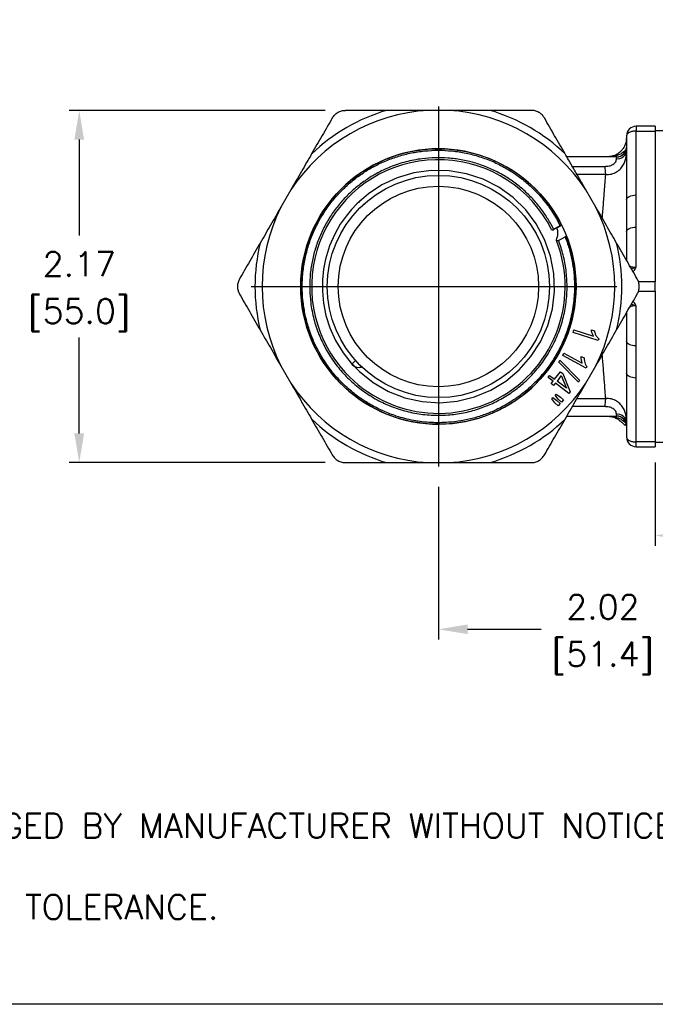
# Model space of a CAD drawing. Extents: x 897.4 to 914.4, y -8.5 to 2.5.
# Tile 1 of 8: x 901 to 904.9, y -8.5 to -2.5. Entities that reach past the tile are written whole.
import ezdxf

# ---------------------------------------------------------------- set-up
doc = ezdxf.new("R2010")
doc.units = 0
doc.header["$LTSCALE"] = 4
doc.header["$MEASUREMENT"] = 0
doc.linetypes.add('CENTER2', pattern=[1.125, 0.75, -0.125, 0.125, -0.125])
doc.layers.get('0').update_dxf_attribs({"linetype": 'CONTINUOUS'})
doc.layers.get('DEFPOINTS').update_dxf_attribs({"linetype": 'CONTINUOUS'})
for name, color, linetype in [('CENTER', 40, 'CENTER2'), ('DIMENSIONS', 140, 'CONTINUOUS'), ('DIMENSIONS @ 1', 140, 'CONTINUOUS'), ('TEXT', 140, 'CONTINUOUS')]:
    doc.layers.add(name, color=color, linetype=linetype)
doc.styles.add('ROMANS', font='romans.shx')
doc.styles.get("Standard").update_dxf_attribs({"font": 'romans.shx'})
doc.dimstyles.get("Standard").update_dxf_attribs({"dimtxt": 0.15, "dimasz": 0.18, "dimexe": 0.0625, "dimexo": 0.125, "dimgap": 0.0625, "dimtad": 0, "dimtih": 1, "dimtoh": 1, "dimzin": 0, "dimdsep": 46, "dimtxsty": 'Standard', "dimcen": 0, "dimadec": 0, "dimazin": 0, "dimtfac": 1, "dimtofl": 0, "dimtmove": 0, "dimatfit": 3, "dimfxl": 0, "dimtolj": 1, "dimtzin": 0, "dimarcsym": 0})

# ---------------------------------------------------------------- blocks, each defined once
blk = doc.blocks.new('*D15')
at = {"layer": 'DEFPOINTS', "color": 0}
for p in [(905.6057, -4.8893), (903.5827, -5.2292), (905.6057, -6.2294)]:
    blk.add_point(p, dxfattribs=at)
at = {"layer": 'DIMENSIONS', "color": 0, "lineweight": -2}
for p, q in [((905.6057, -5.0143), (905.6057, -6.2919)), ((903.5827, -5.3542), (903.5827, -6.2919)), ((903.7627, -6.2294), (904.2138, -6.2294)), ((905.4257, -6.2294), (904.9745, -6.2294))]:
    blk.add_line(p, q, dxfattribs=at)
at = {"layer": 'DIMENSIONS', "color": 0}
for points in [[(903.7627, -6.1994), (903.7627, -6.2594), (903.5827, -6.2294)], [(905.4257, -6.1994), (905.4257, -6.2594), (905.6057, -6.2294)]]:
    blk.add_solid(points, dxfattribs=at)
at = {"layer": 'DIMENSIONS', "color": 0, "char_height": 0.15, "attachment_point": 5}
for s, insert in [('\\A1;2.02', (904.5942, -6.0919)), ('\\A1;[51.4]', (904.5942, -6.4062))]:
    blk.add_mtext(s, dxfattribs=dict(at, insert=insert))
blk = doc.blocks.new('*D16')
at = {"layer": 'DEFPOINTS', "color": 0}
for p in [(905.6057, -4.8893), (904.9167, -5.0792), (905.6057, -5.6531)]:
    blk.add_point(p, dxfattribs=at)
at = {"layer": 'DIMENSIONS', "color": 0, "lineweight": -2}
for p, q in [((905.6057, -5.0143), (905.6057, -5.7156)), ((904.9167, -5.2042), (904.9167, -5.7156)), ((905.0967, -5.6531), (905.4257, -5.6531)), ((905.6057, -5.6531), (905.7857, -5.6531))]:
    blk.add_line(p, q, dxfattribs=at)
at = {"layer": 'DIMENSIONS', "color": 0}
for points in [[(905.0967, -5.6231), (905.0967, -5.6831), (904.9167, -5.6531)], [(905.4257, -5.6231), (905.4257, -5.6831), (905.6057, -5.6531)]]:
    blk.add_solid(points, dxfattribs=at)
at = {"layer": 'DIMENSIONS', "color": 0, "char_height": 0.15, "attachment_point": 5}
for s, insert in [('\\A1;0.69', (906.166, -5.5156)), ('\\A1;[17.5]', (906.166, -5.8299))]:
    blk.add_mtext(s, dxfattribs=dict(at, insert=insert))
blk = doc.blocks.new('*D18')
at = {"layer": 'DEFPOINTS', "color": 0}
for p in [(903.0119, -3.0402), (901.3741, -5.2052), (903.0119, -5.2052)]:
    blk.add_point(p, dxfattribs=at)
at = {"layer": 'DIMENSIONS', "color": 0, "lineweight": -2}
for p, q in [((902.8869, -3.0402), (901.3116, -3.0402)), ((901.3741, -3.2202), (901.3741, -3.8084)), ((901.3741, -5.0252), (901.3741, -4.437)), ((902.8869, -5.2052), (901.3116, -5.2052))]:
    blk.add_line(p, q, dxfattribs=at)
at = {"layer": 'DIMENSIONS', "color": 0}
for points in [[(901.3441, -3.2202), (901.4041, -3.2202), (901.3741, -3.0402)], [(901.3441, -5.0252), (901.4041, -5.0252), (901.3741, -5.2052)]]:
    blk.add_solid(points, dxfattribs=at)
at = {"layer": 'DIMENSIONS', "color": 0, "char_height": 0.15, "attachment_point": 5}
for s, insert in [('\\A1;2.17', (901.3741, -3.9852)), ('\\A1;[55.0]', (901.3741, -4.2995))]:
    blk.add_mtext(s, dxfattribs=dict(at, insert=insert))

msp = doc.modelspace()

# ---------------------------------------------------------------- linework, layer by layer
for p, q in [((903.6442, -3.0402), (903.5211, -3.0402)), ((904.7987, -3.1382), (904.7987, -3.1677)), ((904.9167, -3.1382), (904.7987, -3.1382)), ((904.7397, -3.1972), (904.7397, -3.5898)), ((904.7987, -3.5603), (904.7987, -3.1677)), ((904.7987, -3.1677), (904.9167, -3.1677)), ((904.9957, -3.1662), (904.9167, -3.1662)), ((904.9167, -3.1677), (904.9167, -4.0932)), ((904.68, -3.3264), (904.6804, -3.3257)), ((904.4055, -3.3845), (904.6065, -3.3845)), ((904.6115, -3.4352), (904.4349, -3.4352)), ((902.6759, -3.5282), (902.6144, -3.6347)), ((904.5509, -3.6347), (904.4894, -3.5282)), ((904.7987, -3.7576), (904.7987, -3.5603)), ((903.1037, -3.5931), (903.091, -3.606)), ((903.1094, -3.5886), (903.1037, -3.5932)), ((903.1213, -3.6191), (903.1211, -3.6192)), ((903.1211, -3.6192), (903.1212, -3.6191)), ((904.2927, -3.7729), (904.2759, -3.7408)), ((904.3326, -3.7509), (904.2927, -3.7729)), ((904.3114, -3.7629), (904.341, -3.7466)), ((904.3158, -3.7187), (904.3326, -3.7509)), ((904.7397, -3.7871), (904.7397, -3.9617)), ((904.7987, -4.0047), (904.7987, -3.7576)), ((904.322, -3.8401), (904.3623, -3.8179)), ((904.9167, -4.0932), (904.8127, -4.0932)), ((904.8128, -4.1522), (904.9167, -4.1522)), ((904.9167, -4.1522), (904.9167, -5.0777)), ((904.7397, -4.2837), (904.7397, -4.4583)), ((904.7987, -4.4878), (904.7987, -4.2407)), ((904.411, -4.4052), (904.4159, -4.3896)), ((904.5656, -4.4545), (904.411, -4.4052)), ((904.4159, -4.3896), (904.5364, -4.4281)), ((904.5235, -4.3898), (904.5418, -4.3957)), ((904.5688, -4.4444), (904.5656, -4.4545)), ((904.3473, -4.547), (904.3552, -4.5325)), ((904.3552, -4.5325), (904.467, -4.593)), ((904.7987, -4.6851), (904.7987, -4.4878)), ((903.0761, -4.5808), (903.1109, -4.6193)), ((904.3228, -4.5867), (904.3298, -4.5757)), ((904.4437, -4.7097), (904.3228, -4.5867)), ((904.3298, -4.5757), (904.4508, -4.6986)), ((904.4909, -4.6246), (904.3473, -4.547)), ((904.4614, -4.5528), (904.4784, -4.562)), ((902.6144, -4.6107), (902.6759, -4.7172)), ((904.2978, -4.6924), (904.333, -4.6467)), ((904.333, -4.6467), (904.3475, -4.6578)), ((904.3475, -4.6578), (904.3938, -4.7702)), ((904.4894, -4.7172), (904.5509, -4.6107)), ((904.4959, -4.6152), (904.4909, -4.6246)), ((904.7397, -4.6556), (904.7397, -5.0482)), ((904.257, -4.6817), (904.267, -4.6687)), ((904.2878, -4.7054), (904.257, -4.6817)), ((904.267, -4.6687), (904.2978, -4.6924)), ((904.2768, -4.7197), (904.2878, -4.7054)), ((904.3023, -4.7165), (904.2913, -4.7308)), ((904.3857, -4.7808), (904.3023, -4.7165)), ((904.3377, -4.6705), (904.3123, -4.7036)), ((904.3703, -4.7482), (904.3123, -4.7036)), ((904.3377, -4.6705), (904.3703, -4.7482)), ((904.4508, -4.6986), (904.4437, -4.7097)), ((904.7987, -5.0777), (904.7987, -4.6851)), ((904.2913, -4.7308), (904.2768, -4.7197)), ((904.3938, -4.7702), (904.3857, -4.7808)), ((904.2798, -4.8129), (904.2866, -4.8057)), ((904.2992, -4.8374), (904.2798, -4.8129)), ((904.2866, -4.8057), (904.312, -4.8239)), ((904.3185, -4.8557), (904.2992, -4.8374)), ((904.3004, -4.7912), (904.3073, -4.7839)), ((904.3201, -4.8155), (904.3004, -4.7912)), ((904.3073, -4.7839), (904.3329, -4.8019)), ((904.312, -4.8239), (904.3313, -4.8422)), ((904.3393, -4.8337), (904.3201, -4.8155)), ((904.3329, -4.8019), (904.3521, -4.8202)), ((904.3521, -4.8202), (904.3393, -4.8337)), ((904.4348, -4.8102), (904.6115, -4.8102)), ((904.3313, -4.8422), (904.3185, -4.8557)), ((904.6065, -4.8609), (904.4059, -4.8609)), ((904.6804, -4.9197), (904.68, -4.919)), ((904.7396, -4.9782), (904.7361, -4.9659)), ((904.9167, -5.0777), (904.7987, -5.0777)), ((904.7987, -5.1072), (904.7987, -5.0777)), ((904.9167, -5.0792), (904.9957, -5.0792)), ((904.7987, -5.1072), (904.9167, -5.1072)), ((903.5211, -5.2052), (903.6442, -5.2052))]:
    msp.add_line(p, q)
at = {"flags": 128}
for points in [[(903.0368, -4.5811), (903.0967, -4.6458), (903.1817, -4.7135), (903.2762, -4.7676), (903.3768, -4.8064), (903.4825, -4.8296), (903.5912, -4.8367), (903.6992, -4.8271), (903.8038, -4.8016), (903.9044, -4.7601), (903.9975, -4.7038), (904.0802, -4.6348), (904.152, -4.5536), (904.2109, -4.462), (904.255, -4.3631), (904.2835, -4.2592), (904.2961, -4.1511), (904.2921, -4.0425), (904.272, -3.9367), (904.2359, -3.8345), (904.1845, -3.7385), (904.1195, -3.652), (904.0425, -3.5765), (903.9541, -3.513), (903.8573, -3.4637), (903.7551, -3.4299), (903.6481, -3.4117), (903.5392, -3.41), (903.4322, -3.4247), (903.3299, -3.4549), (903.2359, -3.4985), (903.1525, -3.5528), (903.0808, -3.6148), (903.0487, -3.6487), (903.0148, -3.6899), (902.9795, -3.7406), (902.9449, -3.8016), (902.9137, -3.8731), (902.8886, -3.9551), (902.8766, -4.0162), (902.8698, -4.0822), (902.8693, -4.1522), (902.8761, -4.2252), (902.8911, -4.3002), (902.9155, -4.377), (902.9504, -4.4544), (902.9962, -4.53), (903.0531, -4.6016), (903.0531, -4.6016)], [(904.7397, -3.5898), (904.7408, -3.584), (904.7441, -3.5785), (904.7496, -3.5734), (904.7569, -3.5689), (904.7659, -3.5653), (904.7761, -3.5625), (904.7871, -3.5608), (904.7987, -3.5603)], [(904.7397, -3.7871), (904.7408, -3.7814), (904.7441, -3.7758), (904.7496, -3.7707), (904.7569, -3.7663), (904.7659, -3.7626), (904.7761, -3.7599), (904.7871, -3.7582), (904.7987, -3.7576)], [(904.7987, -4.4878), (904.7871, -4.4872), (904.7761, -4.4855), (904.7659, -4.4828), (904.7569, -4.4791), (904.7496, -4.4747), (904.7441, -4.4696), (904.7408, -4.464), (904.7397, -4.4583)], [(904.7987, -4.6851), (904.7871, -4.6846), (904.7761, -4.6829), (904.7659, -4.6802), (904.7569, -4.6765), (904.7496, -4.672), (904.7441, -4.6669), (904.7408, -4.6614), (904.7397, -4.6556)]]:
    msp.add_lwpolyline(points, dxfattribs=at)
for radius in [0.8465, 0.683, 0.616]:
    msp.add_circle((903.5827, -4.1227), radius)
for centre, radius, start, end in [((903.5827, -4.1227), 1.0842, 93.25183, 146.74817), ((903.5827, -4.1227), 1.1278, 106.29579, 133.70421), ((903.5827, -4.1227), 1.0842, 33.25183, 86.74817), ((903.5827, -4.1227), 1.1278, 46.29579, 73.70421), ((904.7987, -3.1972), 0.059, 90, 180), ((903.5827, -4.1227), 0.8459, 26.59967, 21.63639), ((904.6852, -3.2826), 0.0548, 262.44218, 353.01519), ((904.681, -3.2678), 0.0587, 269.02166, 359.64457), ((904.6804, -3.2667), 0.059, 270.01046, 355.43826), ((903.5827, -4.1227), 0.7795, 26.70558, 208.85339), ((904.8153, -3.3897), 0.2088, 178.57868, 192.5896), ((903.5827, -4.1227), 1.0842, 153.25183, 206.74817), ((903.5827, -4.1227), 1.0842, 333.25183, 26.74817), ((903.5827, -4.1227), 1.1278, 166.29579, 193.70421), ((903.5827, -4.1227), 0.7795, 208.85339, 21.30758), ((903.5827, -4.1227), 1.1278, 346.29579, 13.70421), ((903.0968, -4.562), 0.059, 222.14209, 283.79222), ((903.5827, -4.1227), 1.0842, 213.25183, 266.74817), ((903.5827, -4.1227), 1.0842, 273.25183, 326.74817), ((904.8153, -4.8557), 0.2088, 167.4104, 181.42132), ((903.5827, -4.1227), 1.1278, 226.29579, 253.70421), ((903.5827, -4.1227), 1.1278, 286.29579, 313.70421), ((904.6852, -4.9628), 0.0548, 6.98481, 97.55782), ((904.681, -4.9776), 0.0587, 0.35543, 90.97834), ((904.6804, -4.9787), 0.059, 4.56174, 89.98954), ((904.7987, -5.0482), 0.059, 180, 270)]:
    msp.add_arc(centre, radius, start, end)
for points, knots in [([(902.9305, -3.0872), (902.935, -3.0806), (902.944, -3.0672), (902.9646, -3.0518), (902.9883, -3.0419), (903.0038, -3.0408), (903.0119, -3.0402)], [0, 0, 0, 0, 0.2533412, 0.50792, 0.7427302, 1, 1, 1, 1]), ([(903.2662, -3.0402), (903.223, -3.0402), (903.1363, -3.0402), (903.0535, -3.0402), (903.0119, -3.0402)], [0, 0, 0, 0, 0.4982254, 1, 1, 1, 1]), ([(903.5211, -3.0402), (903.4785, -3.0402), (903.4144, -3.0402), (903.3292, -3.0402), (903.2872, -3.0402), (903.2662, -3.0402)], [0, 0, 0, 0, 0.497113, 0.747809, 1, 1, 1, 1]), ([(903.8991, -3.0402), (903.8784, -3.0402), (903.8371, -3.0402), (903.7519, -3.0402), (903.6874, -3.0402), (903.6442, -3.0402)], [0, 0, 0, 0, 0.247754, 0.495756, 1, 1, 1, 1]), ([(904.1534, -3.0402), (904.1121, -3.0402), (904.0293, -3.0402), (903.9426, -3.0402), (903.8991, -3.0402)], [0, 0, 0, 0, 0.498463, 1, 1, 1, 1]), ([(904.2348, -3.0872), (904.2303, -3.0806), (904.2214, -3.0675), (904.2008, -3.0518), (904.177, -3.0418), (904.1612, -3.0407), (904.1534, -3.0402)], [0, 0, 0, 0, 0.253014, 0.500006, 0.751512, 1, 1, 1, 1]), ([(902.9305, -3.0872), (902.9099, -3.123), (902.8685, -3.1947), (902.8251, -3.2697), (902.8034, -3.3074)], [0, 0, 0, 0, 0.498463, 1, 1, 1, 1]), ([(904.3619, -3.3074), (904.3403, -3.27), (904.2969, -3.1949), (904.2555, -3.1232), (904.2348, -3.0872)], [0, 0, 0, 0, 0.4982254, 1, 1, 1, 1]), ([(904.7397, -3.2077), (904.7382, -3.2218), (904.736, -3.2435), (904.7227, -3.2699), (904.7089, -3.2884), (904.6915, -3.3038), (904.6718, -3.3153), (904.6509, -3.3229), (904.6366, -3.3246), (904.6297, -3.3254)], [0, 0, 0, 0, 0.237671, 0.365399, 0.496065, 0.627226, 0.756382, 0.881253, 1, 1, 1, 1]), ([(902.8034, -3.3074), (902.7931, -3.3253), (902.7724, -3.3611), (902.7298, -3.4349), (902.6975, -3.4908), (902.6759, -3.5282)], [0, 0, 0, 0, 0.247754, 0.495756, 1, 1, 1, 1]), ([(902.8495, -4.5267), (902.8377, -4.504), (902.8143, -4.4586), (902.7866, -4.3854), (902.7651, -4.3087), (902.7508, -4.2275), (902.7444, -4.1442), (902.7465, -4.0589), (902.7574, -3.9737), (902.7771, -3.8895), (902.8054, -3.8078), (902.8418, -3.7299), (902.8855, -3.6567), (902.9354, -3.5897), (902.9909, -3.5288), (903.0501, -3.4753), (903.1127, -3.4285), (903.1781, -3.3885), (903.2469, -3.3546), (903.3199, -3.3266), (903.3967, -3.3051), (903.4779, -3.2908), (903.5612, -3.2844), (903.6464, -3.2866), (903.7317, -3.2974), (903.8159, -3.3172), (903.8976, -3.3455), (903.9754, -3.3818), (904.0486, -3.4256), (904.1156, -3.4755), (904.1766, -3.5309), (904.23, -3.5902), (904.2771, -3.6526), (904.3029, -3.6967), (904.3158, -3.7187)], [0, 0, 0, 0, 0.029122, 0.058248, 0.089117, 0.119994, 0.152149, 0.184313, 0.217152, 0.25, 0.28284, 0.315687, 0.347843, 0.380006, 0.410875, 0.441752, 0.470872, 0.5, 0.52912, 0.558248, 0.589117, 0.619994, 0.652149, 0.684313, 0.717152, 0.75, 0.78284, 0.815687, 0.847843, 0.880006, 0.910875, 0.941752, 0.970874, 1, 1, 1, 1]), ([(904.4894, -3.5282), (904.4752, -3.5036), (904.4539, -3.4667), (904.4255, -3.4176), (904.397, -3.3683), (904.376, -3.3318), (904.3619, -3.3074)], [0, 0, 0, 0, 0.331282, 0.497199, 0.662719, 1, 1, 1, 1]), ([(904.6804, -3.3257), (904.649, -3.3257), (904.5854, -3.3257), (904.4913, -3.3257), (904.4195, -3.3257), (904.3814, -3.3257), (904.3725, -3.3257)], [0, 0, 0, 0, 0.294581, 0.59669, 0.905865, 1, 1, 1, 1]), ([(904.6115, -3.4352), (904.6234, -3.4346), (904.6469, -3.4336), (904.6789, -3.4196), (904.7042, -3.3991), (904.7218, -3.3746), (904.7323, -3.3494), (904.7375, -3.3261), (904.7395, -3.3054), (904.7396, -3.2945), (904.7397, -3.2893)], [0, 0, 0, 0, 0.157886, 0.310388, 0.454601, 0.58737, 0.707144, 0.81502, 0.911444, 1, 1, 1, 1]), ([(904.7392, -3.2714), (904.7377, -3.276), (904.7349, -3.2846), (904.7242, -3.2955), (904.7103, -3.3054), (904.6932, -3.3135), (904.6747, -3.3193), (904.6588, -3.3227), (904.6464, -3.3244), (904.6379, -3.3251), (904.6336, -3.3254), (904.632, -3.3255)], [0, 0, 0, 0, 0.158014, 0.29925, 0.425763, 0.590001, 0.725559, 0.833829, 0.915475, 0.970815, 1, 1, 1, 1]), ([(904.678, -3.337), (904.6782, -3.3353), (904.6789, -3.3301), (904.6796, -3.3279), (904.68, -3.3264)], [0, 0, 0, 0, 0.336694, 1, 1, 1, 1]), ([(904.2759, -3.7408), (904.2637, -3.7199), (904.2393, -3.6782), (904.1947, -3.6192), (904.1443, -3.5632), (904.0866, -3.5107), (904.0233, -3.4635), (903.954, -3.4222), (903.8804, -3.3878), (903.8032, -3.3611), (903.7235, -3.3424), (903.643, -3.3321), (903.5624, -3.3301), (903.4751, -3.3368), (903.3827, -3.3547), (903.288, -3.3859), (903.207, -3.4243), (903.1383, -3.4663), (903.0791, -3.5106), (903.0231, -3.5611), (902.9707, -3.6187), (902.9235, -3.6821), (902.8821, -3.7513), (902.8478, -3.8249), (902.821, -3.9022), (902.8023, -3.9818), (902.7921, -4.0624), (902.7901, -4.143), (902.7967, -4.2303), (902.8147, -4.3226), (902.8454, -4.4176), (902.8749, -4.4759), (902.8894, -4.5047)], [0, 0, 0, 0, 0.029124, 0.058252, 0.089123, 0.120002, 0.152159, 0.184325, 0.217167, 0.250017, 0.282859, 0.315709, 0.347867, 0.380033, 0.421168, 0.461184, 0.5, 0.529122, 0.558252, 0.589123, 0.620002, 0.652159, 0.684325, 0.717167, 0.750017, 0.782859, 0.815709, 0.847867, 0.880033, 0.921168, 0.961186, 1, 1, 1, 1]), ([(904.6065, -3.3845), (904.6151, -3.384), (904.6322, -3.383), (904.653, -3.3757), (904.6667, -3.3655), (904.6739, -3.3556), (904.6771, -3.3452), (904.6777, -3.3398), (904.678, -3.337)], [0, 0, 0, 0, 0.250676, 0.500579, 0.629561, 0.750462, 0.875174, 1, 1, 1, 1]), ([(904.5904, -3.7032), (904.5906, -3.7008), (904.5917, -3.6889), (904.594, -3.6617), (904.5973, -3.6223), (904.6008, -3.579), (904.6045, -3.5321), (904.6081, -3.4821), (904.6104, -3.4511), (904.6115, -3.4352)], [0, 0, 0, 0, 0.021687, 0.108258, 0.255665, 0.403781, 0.552558, 0.770567, 1, 1, 1, 1]), ([(904.7397, -3.5898), (904.7396, -3.6221), (904.7395, -3.6868), (904.7396, -3.7537), (904.7397, -3.7871)], [0, 0, 0, 0, 0.499997, 1, 1, 1, 1]), ([(902.6144, -3.6347), (902.5931, -3.6716), (902.561, -3.7272), (902.5184, -3.801), (902.4974, -3.8374), (902.4869, -3.8555)], [0, 0, 0, 0, 0.497104, 0.748681, 1, 1, 1, 1]), ([(904.6784, -3.8555), (904.668, -3.8376), (904.6473, -3.8018), (904.6047, -3.728), (904.5725, -3.6722), (904.5509, -3.6347)], [0, 0, 0, 0, 0.2477541, 0.4957558, 1, 1, 1, 1]), ([(904.3326, -3.7509), (904.3335, -3.7503), (904.3353, -3.7492), (904.3373, -3.7472), (904.3385, -3.7454), (904.3389, -3.7443), (904.339, -3.744)], [0, 0, 0, 0, 0.274508, 0.548313, 0.840012, 1, 1, 1, 1]), ([(904.2789, -3.7722), (904.279, -3.7723), (904.2794, -3.7734), (904.281, -3.7748), (904.2846, -3.7754), (904.2885, -3.7748), (904.2912, -3.7737), (904.2925, -3.773), (904.2927, -3.7729)], [0, 0, 0, 0, 0.032112, 0.326868, 0.57885, 0.79784, 0.967442, 1, 1, 1, 1]), ([(904.3091, -3.835), (904.312, -3.8266), (904.3179, -3.8096), (904.3193, -3.7848), (904.3141, -3.7705), (904.3114, -3.7629)], [0, 0, 0, 0, 0.311792, 0.632681, 1, 1, 1, 1]), ([(904.3689, -3.8108), (904.3685, -3.8117), (904.3677, -3.8134), (904.3653, -3.816), (904.3632, -3.8173), (904.3623, -3.8179)], [0, 0, 0, 0, 0.3573424, 0.7163002, 1, 1, 1, 1]), ([(902.4869, -3.8555), (902.4654, -3.8929), (902.422, -3.968), (902.3806, -4.0397), (902.3598, -4.0757)], [0, 0, 0, 0, 0.4982254, 1, 1, 1, 1]), ([(904.3623, -3.8179), (904.3707, -3.841), (904.3874, -3.8873), (904.405, -3.9606), (904.4165, -4.0363), (904.4215, -4.1241), (904.4162, -4.2224), (904.3962, -4.3297), (904.3651, -4.4254), (904.327, -4.5087), (904.2857, -4.5796), (904.238, -4.6457), (904.1794, -4.7122), (904.1088, -4.7765), (904.0261, -4.835), (903.9458, -4.8786), (903.87, -4.9101), (903.7983, -4.9328), (903.7234, -4.9491), (903.6361, -4.9598), (903.5377, -4.961), (903.4294, -4.9481), (903.3318, -4.9233), (903.2461, -4.8907), (903.1727, -4.8541), (903.1037, -4.8108), (903.0335, -4.7568), (902.9648, -4.6904), (902.9004, -4.6121), (902.8663, -4.5549), (902.8495, -4.5267)], [0, 0, 0, 0, 0.029301, 0.058606, 0.089516, 0.120434, 0.163188, 0.206407, 0.249996, 0.282704, 0.315419, 0.347505, 0.379598, 0.420788, 0.460947, 0.5, 0.529299, 0.558606, 0.589516, 0.620434, 0.663188, 0.706407, 0.749996, 0.782704, 0.815419, 0.847505, 0.879598, 0.920788, 0.960949, 1, 1, 1, 1]), ([(902.8894, -4.5047), (902.9053, -4.5313), (902.9374, -4.5852), (902.9982, -4.6592), (903.069, -4.7277), (903.1499, -4.7881), (903.2396, -4.8385), (903.3356, -4.8771), (903.4359, -4.9028), (903.5381, -4.9152), (903.639, -4.9143), (903.7367, -4.9011), (903.8292, -4.8768), (903.9165, -4.8424), (903.9992, -4.7979), (904.0775, -4.743), (904.1506, -4.677), (904.2165, -4.6005), (904.273, -4.5145), (904.3181, -4.4213), (904.3507, -4.323), (904.3701, -4.222), (904.3763, -4.1212), (904.3697, -4.0229), (904.3525, -3.9288), (904.332, -3.8694), (904.322, -3.8401)], [0, 0, 0, 0, 0.039066, 0.079237, 0.120443, 0.163198, 0.206414, 0.25, 0.293578, 0.336794, 0.379557, 0.420756, 0.460928, 0.5, 0.539065, 0.579237, 0.620443, 0.663198, 0.706414, 0.75, 0.793578, 0.836794, 0.879557, 0.920756, 0.96093, 1, 1, 1, 1]), ([(904.322, -3.8401), (904.3209, -3.8406), (904.3188, -3.8416), (904.3156, -3.8424), (904.3128, -3.8424), (904.3105, -3.8416), (904.3093, -3.8404), (904.3085, -3.8387), (904.3084, -3.837), (904.309, -3.8354), (904.3091, -3.835)], [0, 0, 0, 0, 0.125954, 0.251899, 0.379162, 0.518625, 0.677686, 0.716967, 0.936852, 1, 1, 1, 1]), ([(904.8055, -4.0757), (904.7848, -4.04), (904.7434, -3.9683), (904.7001, -3.8932), (904.6784, -3.8555)], [0, 0, 0, 0, 0.498463, 1, 1, 1, 1]), ([(904.7603, -3.9974), (904.7623, -3.9983), (904.7669, -4.0003), (904.7762, -4.0027), (904.7873, -4.0044), (904.7949, -4.0046), (904.7987, -4.0047)], [0, 0, 0, 0, 0.214492, 0.503784, 0.758735, 1, 1, 1, 1]), ([(904.7987, -4.0047), (904.792, -4.0068), (904.7824, -4.0098), (904.7733, -4.0139), (904.7705, -4.0151)], [0, 0, 0, 0, 0.6962103, 1, 1, 1, 1]), ([(904.7794, -4.0305), (904.7806, -4.0297), (904.7861, -4.026), (904.7929, -4.0171), (904.7968, -4.0087), (904.7987, -4.0047)], [0, 0, 0, 0, 0.1284839, 0.579971, 1, 1, 1, 1]), ([(902.3598, -4.0757), (902.3563, -4.0829), (902.3493, -4.0974), (902.3462, -4.1229), (902.3495, -4.1484), (902.3563, -4.1624), (902.3598, -4.1697)], [0, 0, 0, 0, 0.253341, 0.50792, 0.74273, 1, 1, 1, 1]), ([(904.8055, -4.1697), (904.809, -4.1625), (904.816, -4.1481), (904.8191, -4.1225), (904.8159, -4.097), (904.809, -4.083), (904.8055, -4.0757)], [0, 0, 0, 0, 0.253341, 0.50792, 0.74273, 1, 1, 1, 1]), ([(902.3598, -4.1697), (902.3805, -4.2055), (902.4219, -4.2772), (902.4652, -4.3522), (902.4869, -4.3899)], [0, 0, 0, 0, 0.498463, 1, 1, 1, 1]), ([(904.6784, -4.3899), (904.7, -4.3525), (904.7433, -4.2774), (904.7847, -4.2057), (904.8055, -4.1697)], [0, 0, 0, 0, 0.4982254, 1, 1, 1, 1]), ([(904.7705, -4.2303), (904.7743, -4.232), (904.7835, -4.2361), (904.7931, -4.239), (904.7987, -4.2407)], [0, 0, 0, 0, 0.417407, 1, 1, 1, 1]), ([(904.7987, -4.2407), (904.7968, -4.2367), (904.7929, -4.2283), (904.7861, -4.2194), (904.7806, -4.2157), (904.7794, -4.2149)], [0, 0, 0, 0, 0.419702, 0.871364, 1, 1, 1, 1]), ([(904.7987, -4.2407), (904.7949, -4.2408), (904.7873, -4.241), (904.7762, -4.2427), (904.7669, -4.2451), (904.7623, -4.2471), (904.7603, -4.248)], [0, 0, 0, 0, 0.241252, 0.496214, 0.785477, 1, 1, 1, 1]), ([(902.4869, -4.3899), (902.4973, -4.4078), (902.518, -4.4436), (902.5606, -4.5174), (902.5928, -4.5733), (902.6144, -4.6107)], [0, 0, 0, 0, 0.247754, 0.495756, 1, 1, 1, 1]), ([(904.5364, -4.4281), (904.5334, -4.4221), (904.5289, -4.413), (904.5251, -4.4), (904.5241, -4.3932), (904.5235, -4.3898)], [0, 0, 0, 0, 0.495815, 0.746683, 1, 1, 1, 1]), ([(904.5418, -4.3957), (904.5436, -4.4021), (904.547, -4.4143), (904.5559, -4.4312), (904.5644, -4.4399), (904.5688, -4.4444)], [0, 0, 0, 0, 0.354752, 0.669953, 1, 1, 1, 1]), ([(904.5509, -4.6107), (904.5722, -4.5738), (904.6043, -4.5182), (904.6469, -4.4444), (904.6679, -4.4081), (904.6784, -4.3899)], [0, 0, 0, 0, 0.497104, 0.748681, 1, 1, 1, 1]), ([(904.7397, -4.4583), (904.7396, -4.4917), (904.7395, -4.5587), (904.7396, -4.6233), (904.7397, -4.6556)], [0, 0, 0, 0, 0.500003, 1, 1, 1, 1]), ([(903.0531, -4.6016), (903.0531, -4.6008), (903.0532, -4.5994), (903.0577, -4.5936), (903.064, -4.5864), (903.0704, -4.58), (903.073, -4.5774)], [0, 0, 0, 0, 0.2981227, 0.5002737, 0.79446, 1, 1, 1, 1]), ([(904.467, -4.593), (904.4652, -4.5865), (904.4624, -4.5768), (904.4611, -4.5632), (904.4613, -4.5563), (904.4614, -4.5528)], [0, 0, 0, 0, 0.493758, 0.745702, 1, 1, 1, 1]), ([(904.4784, -4.562), (904.4789, -4.5687), (904.4799, -4.5807), (904.4855, -4.599), (904.4922, -4.6094), (904.4959, -4.6152)], [0, 0, 0, 0, 0.352721, 0.634517, 1, 1, 1, 1]), ([(904.6115, -4.8102), (904.6108, -4.7997), (904.6093, -4.7791), (904.6067, -4.7442), (904.604, -4.7068), (904.6008, -4.6665), (904.5973, -4.623), (904.594, -4.5834), (904.5916, -4.5563), (904.5906, -4.5445), (904.5904, -4.5422)], [0, 0, 0, 0, 0.153827, 0.302607, 0.446322, 0.595938, 0.744893, 0.893141, 0.979274, 1, 1, 1, 1]), ([(902.6759, -4.7172), (902.6972, -4.7541), (902.7293, -4.8097), (902.7719, -4.8835), (902.7929, -4.9199), (902.8034, -4.938)], [0, 0, 0, 0, 0.4971041, 0.7486815, 1, 1, 1, 1]), ([(904.3619, -4.938), (904.3722, -4.9201), (904.3929, -4.8843), (904.4355, -4.8105), (904.4678, -4.7547), (904.4894, -4.7172)], [0, 0, 0, 0, 0.247754, 0.495756, 1, 1, 1, 1]), ([(904.7397, -4.9561), (904.7396, -4.9509), (904.7395, -4.9399), (904.7375, -4.9193), (904.7323, -4.8959), (904.7218, -4.8707), (904.7041, -4.8462), (904.6788, -4.8258), (904.6468, -4.8118), (904.6234, -4.8108), (904.6115, -4.8102)], [0, 0, 0, 0, 0.0885606, 0.1856422, 0.2929082, 0.4129762, 0.5459236, 0.6901694, 0.8426144, 1, 1, 1, 1]), ([(904.678, -4.9084), (904.6777, -4.9057), (904.677, -4.9002), (904.6739, -4.8898), (904.6667, -4.8799), (904.653, -4.8697), (904.6322, -4.8624), (904.6151, -4.8614), (904.6065, -4.8609)], [0, 0, 0, 0, 0.124867, 0.249618, 0.37057, 0.499664, 0.749437, 1, 1, 1, 1]), ([(902.8034, -4.938), (902.825, -4.9754), (902.8684, -5.0505), (902.9098, -5.1222), (902.9305, -5.1582)], [0, 0, 0, 0, 0.498225, 1, 1, 1, 1]), ([(904.2348, -5.1582), (904.2554, -5.1225), (904.2968, -5.0508), (904.3402, -4.9757), (904.3619, -4.938)], [0, 0, 0, 0, 0.498463, 1, 1, 1, 1]), ([(904.3725, -4.9197), (904.3814, -4.9197), (904.4195, -4.9197), (904.4913, -4.9197), (904.5854, -4.9197), (904.649, -4.9197), (904.6804, -4.9197)], [0, 0, 0, 0, 0.094135, 0.403252, 0.70539, 1, 1, 1, 1]), ([(904.6297, -4.92), (904.6339, -4.9204), (904.6426, -4.9213), (904.6597, -4.9254), (904.6801, -4.934), (904.6995, -4.9471), (904.7143, -4.9605), (904.7247, -4.9708), (904.7304, -4.9758), (904.732, -4.9741), (904.7326, -4.9736)], [0, 0, 0, 0, 0.049682, 0.100756, 0.211004, 0.339404, 0.49301, 0.677859, 0.899243, 1, 1, 1, 1]), ([(904.6321, -4.92), (904.6337, -4.92), (904.6383, -4.9203), (904.6472, -4.9211), (904.6597, -4.9229), (904.6756, -4.9263), (904.694, -4.9322), (904.7108, -4.9403), (904.7245, -4.9502), (904.735, -4.961), (904.7378, -4.9695), (904.7392, -4.974)], [0, 0, 0, 0, 0.032099, 0.089529, 0.172445, 0.281169, 0.416369, 0.579421, 0.70465, 0.844178, 1, 1, 1, 1]), ([(904.68, -4.919), (904.6796, -4.9175), (904.6789, -4.9153), (904.6782, -4.9102), (904.678, -4.9084)], [0, 0, 0, 0, 0.663306, 1, 1, 1, 1]), ([(902.9305, -5.1582), (902.935, -5.1648), (902.9439, -5.178), (902.9645, -5.1936), (902.9883, -5.2036), (903.0041, -5.2047), (903.0119, -5.2052)], [0, 0, 0, 0, 0.253014, 0.500006, 0.751512, 1, 1, 1, 1]), ([(904.1534, -5.2052), (904.1614, -5.2046), (904.1774, -5.2035), (904.201, -5.1934), (904.2215, -5.1779), (904.2302, -5.165), (904.2348, -5.1582)], [0, 0, 0, 0, 0.253341, 0.50792, 0.74273, 1, 1, 1, 1]), ([(903.0119, -5.2052), (903.0532, -5.2052), (903.136, -5.2052), (903.2227, -5.2052), (903.2662, -5.2052)], [0, 0, 0, 0, 0.4984627, 1, 1, 1, 1]), ([(903.2662, -5.2052), (903.2869, -5.2052), (903.3282, -5.2052), (903.4134, -5.2052), (903.4779, -5.2052), (903.5211, -5.2052)], [0, 0, 0, 0, 0.247754, 0.495756, 1, 1, 1, 1]), ([(903.6442, -5.2052), (903.6868, -5.2052), (903.7509, -5.2052), (903.8362, -5.2052), (903.8781, -5.2052), (903.8991, -5.2052)], [0, 0, 0, 0, 0.497104, 0.748681, 1, 1, 1, 1]), ([(903.8991, -5.2052), (903.9423, -5.2052), (904.029, -5.2052), (904.1118, -5.2052), (904.1534, -5.2052)], [0, 0, 0, 0, 0.498225, 1, 1, 1, 1])]:
    msp.add_open_spline(points, degree=3, knots=knots)
for points in [[(904.9167, -3.1382), (904.9167, -3.1386), (904.9167, -3.1394), (904.9167, -3.1456), (904.9167, -3.1549), (904.9167, -3.1634), (904.9167, -3.1677)], [(904.7987, -3.1677), (904.7909, -3.1682), (904.7755, -3.169), (904.756, -3.1759), (904.7423, -3.1856), (904.7405, -3.1933), (904.7397, -3.1972)], [(904.9167, -4.1522), (904.9167, -4.1476), (904.9167, -4.1382), (904.9167, -4.1227), (904.9167, -4.1072), (904.9167, -4.0979), (904.9167, -4.0932)], [(904.7397, -5.0482), (904.7405, -5.0521), (904.7423, -5.0598), (904.756, -5.0696), (904.7755, -5.0764), (904.7909, -5.0773), (904.7987, -5.0777)], [(904.9167, -5.0777), (904.9167, -5.082), (904.9167, -5.0905), (904.9167, -5.0998), (904.9167, -5.106), (904.9167, -5.1068), (904.9167, -5.1072)]]:
    msp.add_open_spline(points, degree=3)
at = {"layer": 'CENTER', "ltscale": 0.75}
for p, q in [((903.5827, -3.0162), (903.5827, -5.2292)), ((902.4308, -4.1227), (904.7619, -4.1227))]:
    msp.add_line(p, q, dxfattribs=at)
at = {"layer": 'DEFPOINTS'}
msp.add_lwpolyline([(914.4093, -8.5339), (897.4093, -8.5339), (897.4093, 2.4661), (914.4093, 2.4661)], close=True, dxfattribs=at)

# ---------------------------------------------------------------- texts
at = {"layer": 'TEXT', "insert": (897.7043, -7.1109), "char_height": 0.15, "attachment_point": 1, "style": 'ROMANS'}
msp.add_mtext_dynamic_manual_height_columns('NOTES:\\P  1. DIMENSIONS CAN BE CHANGED BY MANUFACTURER WITHOUT NOTICE.\\P\\P  2. DIMENSIONS DO NOT IMPLY TOLERANCE.', width=11.044869, gutter_width=0.75, heights=[0], dxfattribs=at)

# ---------------------------------------------------------------- dimensions: what is measured, and where the dimension line sits
at = {"layer": 'DIMENSIONS @ 1'}
dim = msp.add_linear_dim(base=(901.3741387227, -5.2052074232), p1=(903.0119406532, -3.0402074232), p2=(903.0119406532, -5.2052074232), angle=90, dimstyle='Standard', override={"dimscale": 1, "dimpost": '\\X', "dimtix": 0, "dimtofl": 0, "dimtmove": 0, "dimatfit": 3}, dxfattribs=at)
dim.commit()
dim.dimension.update_dxf_attribs({"geometry": '*D18', "text_midpoint": (901.3741387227, -4.1227074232)})
for base, p1, picture, middle in [((905.6057, -6.2294), (903.5827, -5.2292), '*D15', (904.5942, -6.2294)), ((905.6057, -5.6531), (904.9167, -5.0792), '*D16', (906.166, -5.6531))]:
    dim = msp.add_linear_dim(base=base, p1=p1, p2=(905.6057, -4.8893), dimstyle='Standard', override={"dimscale": 1, "dimpost": '\\X', "dimtix": 0, "dimtofl": 0, "dimtmove": 0, "dimatfit": 3}, dxfattribs=at)
    dim.commit()
    dim.dimension.update_dxf_attribs({"geometry": picture, "text_midpoint": middle})

doc.saveas('drawing.dxf')
